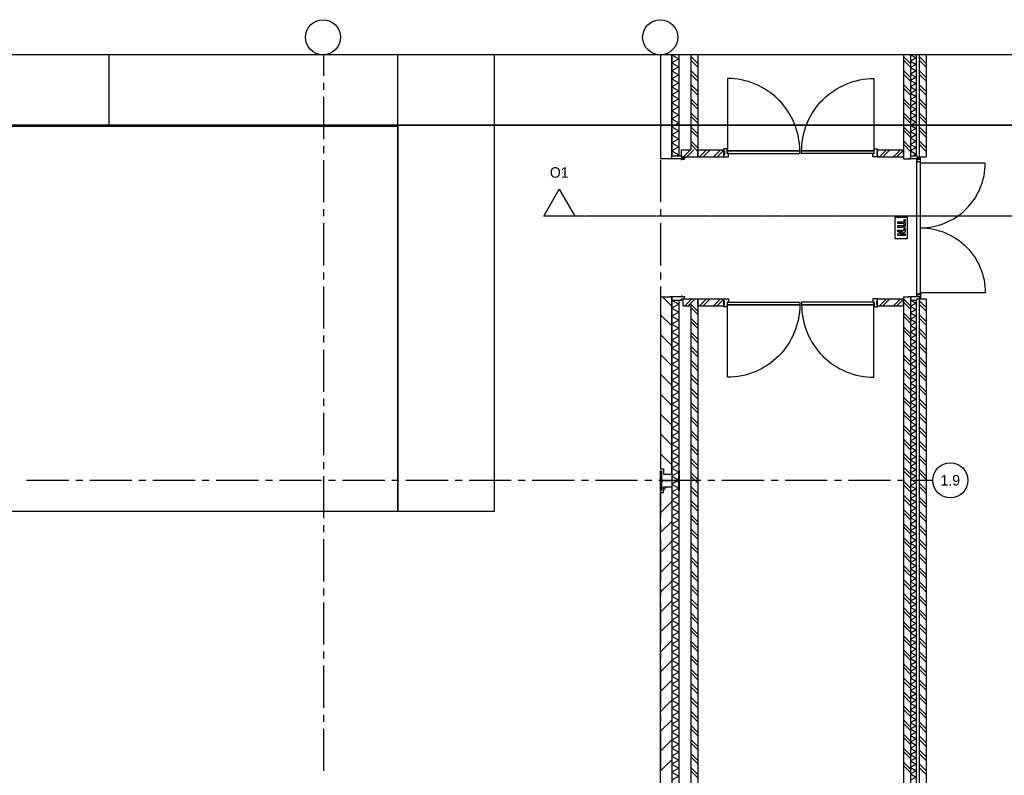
# Model space of a CAD drawing. Extents: x -66955 to 52345, y -20450 to 69550.
# Tile 87 of 94: x -9654 to 4364, y 58788 to 69550. Entities that reach past the tile are written whole.
import ezdxf
from ezdxf.enums import TextEntityAlignment as Align

# ---------------------------------------------------------------- set-up
doc = ezdxf.new("R2010")
doc.units = 0
doc.header["$MEASUREMENT"] = 0
doc.linetypes.add('DASHED', pattern=[0.75, 0.5, -0.25])
for name, color, linetype in [('-E2-', 7, 'CONTINUOUS'), ('BEGGR$--21-', 7, 'CONTINUOUS'), ('BEGGR$--28-', 7, 'CONTINUOUS'), ('BEGGR$--31-', 7, 'CONTINUOUS'), ('BEGGR$--32-', 7, 'CONTINUOUS'), ('BEGGR$--43-', 7, 'CONTINUOUS'), ('BEGGR$--E6-', 7, 'CONTINUOUS'), ('STRAMIEN--01-', 7, 'CONTINUOUS'), ('STRAMIEN--E3-', 7, 'CONTINUOUS'), ('STRAMIEN--E7-', 7, 'CONTINUOUS')]:
    doc.layers.add(name, color=color, linetype=linetype)
doc.styles.add('txt', font='TXT', dxfattribs={"height": 0.2})

# ---------------------------------------------------------------- blocks, each defined once
blk = doc.blocks.new('*O0')
at = {"layer": '-E2-', "color": 7, "linetype": 'CONTINUOUS'}
for points in [[(42000, -89500), (42000, 0), (-76800, 0), (-76800, -89500)], [(-75800, -1000), (41000, -1000), (41000, -79500), (-75800, -79500), (-75800, -1000)], [(41000, -1000), (-75800, -1000), (-75800, -79500), (41000, -79500)]]:
    blk.add_lwpolyline(points, close=True, dxfattribs=at)
blk = doc.blocks.new('A0100S')
at = {"layer": '-E2-', "color": 7, "linetype": 'CONTINUOUS'}
blk.add_blockref('*O0', (-42000, 89500), dxfattribs=at)
blk = doc.blocks.new('B28HE')
at = {"layer": 'BEGGR$--28-', "color": 5, "linetype": 'CONTINUOUS'}
for p, q in [((-4, -98), (-4, 98)), ((4, -98), (4, 98))]:
    blk.add_line(p, q, dxfattribs=at)
for points in [[(-28, 122), (-140, 122), (-140, 135), (140, 135), (140, 122), (28, 122)], [(-28, -122), (-140, -122), (-140, -135), (140, -135), (140, -122), (28, -122)]]:
    blk.add_lwpolyline(points, dxfattribs=at)
for centre, start, end in [((-28, 98), 0, 90), ((28, 98), 90, 180), ((-28, -98), 270, 360), ((28, -98), 180, 270)]:
    blk.add_arc(centre, 24, start, end, dxfattribs=at)
blk = doc.blocks.new('*O684')
at = {"layer": 'BEGGR$--31-', "color": 7, "linetype": 'CONTINUOUS'}
for points in [[(88.5, 10), (88.5, -8), (-79.5, -8)], [(88.5, 10), (90.5, 10), (90.5, -10), (-79.5, -10), (-79.5, -8)]]:
    blk.add_lwpolyline(points, dxfattribs=at)
blk = doc.blocks.new('*O685')
at = {"layer": 'BEGGR$--31-', "color": 7, "linetype": 'CONTINUOUS'}
for points in [[(88.5, -10), (90.5, -10), (90.5, 10), (-79.5, 10), (-79.5, 8)], [(88.5, -10), (88.5, 8), (-79.5, 8)]]:
    blk.add_lwpolyline(points, dxfattribs=at)
blk = doc.blocks.new('*O761')
at = {"layer": 'BEGGR$--E6-', "color": 7, "linetype": 'CONTINUOUS'}
for points in [[(90, -150), (90, 150), (-90.01, 150), (-90.01, -150)], [(-53.49, 12.28), (7.17, 12.28), (23.94, 12.7), (36.02, 13.98), (42.5, 15.8), (48.64, 18.86), (54.09, 23.2), (58.41, 28.94), (61.25, 36.82), (62.16, 47.68), (61.32, 56.96), (58.73, 64.24), (54.71, 69.96), (49.46, 74.4), (42.98, 77.6), (35.18, 79.64), (23.73, 80.66), (6.26, 81.02), (-53.49, 81.02), (-53.49, 64.66), (9.43, 64.64), (28.75, 63.86), (34.13, 62.24), (38.54, 59.04), (41.54, 54.08), (42.55, 47.2), (41.47, 40.24), (38.29, 34.98), (33.4, 31.34), (27.09, 29.36), (8.09, 28.66), (-53.51, 28.66)], [(59.99, 97.38), (60, 113.76), (38.18, 113.76), (38.18, 97.4)], [(60, -105.56), (60, -89.18), (-14.59, -89.18), (60, -54.48), (60, -36.8), (-53.51, -36.8), (-53.49, -53.18), (22.23, -53.18), (-53.51, -88.42), (-53.51, -105.56)], [(60, -20.44), (59.99, -4.08), (38.18, -4.08), (38.18, -20.44)]]:
    blk.add_lwpolyline(points, close=True, dxfattribs=at)
blk = doc.blocks.new('*O763')
at = {"layer": 'BEGGR$--31-', "color": 7, "linetype": 'CONTINUOUS'}
for points in [[(10, -37.5), (10, -39.5), (-10, -39.5), (-10, 79.5), (-8, 79.5)], [(10, -37.5), (-8, -37.5), (-8, 79.5)]]:
    blk.add_lwpolyline(points, dxfattribs=at)
blk = doc.blocks.new('*O764')
at = {"layer": 'BEGGR$--31-', "color": 7, "linetype": 'CONTINUOUS'}
for points in [[(-10, -37.5), (8, -37.5), (8, 79.5)], [(-10, -37.5), (-10, -39.5), (10, -39.5), (10, 79.5), (8, 79.5)]]:
    blk.add_lwpolyline(points, dxfattribs=at)
blk = doc.blocks.new('*O762')
at = {"layer": 'BEGGR$--31-', "color": 7, "linetype": 'CONTINUOUS'}
for points in [[(-1028, 402), (-1009, 402), (-1009, 360), (-984, 360), (-984, 490), (-1028, 490)], [(1028, 402), (1009, 402), (1009, 360), (984, 360), (984, 490), (1028, 490)], [(-923, 351), (-1001, 351), (-1001, 356), (-979, 356), (-979, 402), (-945, 402), (-945, 356), (-923, 356)], [(-979, 360), (-984, 360), (-984, 390), (-979, 390)], [(945, 402), (945, 356), (-945, 356), (-945, 402)], [(-923, 356), (-923, 351), (923, 351), (923, 356)], [(923, 351), (1001, 351), (1001, 356), (979, 356), (979, 402), (945, 402), (945, 356), (923, 356)], [(979, 360), (984, 360), (984, 390), (979, 390)]]:
    blk.add_lwpolyline(points, close=True, dxfattribs=at)
for points in [[(0, 351, -0.414214), (-923, -572), (-923, 351)], [(0, 351, 0.414214), (923, -572), (923, 351)]]:
    blk.add_lwpolyline(points, format="xyb", dxfattribs=at)
for name, p in [('*O763', (-974, 441)), ('*O764', (974, 441))]:
    blk.add_blockref(name, p, dxfattribs=at)
blk = doc.blocks.new('MERKAS')
at = {"layer": 'BEGGR$--31-', "color": 7, "linetype": 'CONTINUOUS'}
blk.add_blockref('*O762', (984, -490.5), dxfattribs=at)
blk = doc.blocks.new('*O766')
at = {"layer": 'BEGGR$--32-', "color": 7, "linetype": 'CONTINUOUS'}
blk.add_lwpolyline([(-33.5, -57), (33.5, -57), (33.5, -10), (16.5, -10), (16.5, 41), (10.5, 41), (10.5, 57), (-33.5, 57), (-33.5, 27), (-24.5, 27), (-24.5, -27), (-33.5, -27)], close=True, dxfattribs=at)
blk = doc.blocks.new('*O767')
at = {"layer": 'BEGGR$--32-', "color": 7, "linetype": 'CONTINUOUS'}
blk.add_lwpolyline([(33.5, -57), (-33.5, -57), (-33.5, -10), (-16.5, -10), (-16.5, 41), (-10.5, 41), (-10.5, 57), (33.5, 57), (33.5, 27), (24.5, 27), (24.5, -27), (33.5, -27)], close=True, dxfattribs=at)
blk = doc.blocks.new('*O768')
at = {"layer": 'BEGGR$--32-', "color": 7, "linetype": 'CONTINUOUS'}
blk.add_lwpolyline([(390, -371, 0.414215), (-640, 659), (-640, -371), (390, -371)], format="xyb", dxfattribs=at)
blk.add_lwpolyline([(-640, -409), (390, -409), (390, -371), (-640, -371)], close=True, dxfattribs=at)
blk = doc.blocks.new('*O769')
at = {"layer": 'BEGGR$--32-', "color": 7, "linetype": 'CONTINUOUS'}
blk.add_lwpolyline([(33.5, 57), (-33.5, 57), (-33.5, 10), (-16.5, 10), (-16.5, -41), (-10.5, -41), (-10.5, -57), (33.5, -57), (33.5, -27), (24.5, -27), (24.5, 27), (33.5, 27)], close=True, dxfattribs=at)
blk = doc.blocks.new('*O770')
at = {"layer": 'BEGGR$--32-', "color": 7, "linetype": 'CONTINUOUS'}
blk.add_lwpolyline([(-33.5, 57), (33.5, 57), (33.5, 10), (16.5, 10), (16.5, -41), (10.5, -41), (10.5, -57), (-33.5, -57), (-33.5, -27), (-24.5, -27), (-24.5, 27), (-33.5, 27)], close=True, dxfattribs=at)
blk = doc.blocks.new('*O771')
at = {"layer": 'BEGGR$--32-', "color": 7, "linetype": 'CONTINUOUS'}
blk.add_lwpolyline([(640, 409), (-390, 409), (-390, 371), (640, 371)], close=True, dxfattribs=at)
blk.add_lwpolyline([(-390, 371, 0.414215), (640, -659), (640, 371), (-390, 371)], format="xyb", dxfattribs=at)

msp = doc.modelspace()

# ---------------------------------------------------------------- linework, layer by layer
at = {"layer": 'BEGGR$--21-', "color": 7, "linetype": 'CONTINUOUS'}
for p, q in [((-370, 69050), (-370, 67613)), ((-270, 69050), (-270, 67613)), ((-100, 69050), (-100, 67695.02)), ((-100, 69025), (0, 68925)), ((-100, 68975), (0, 68875)), ((0, 69050), (0, 67595.02)), ((2930, 69050), (2930, 67569)), ((2930, 69025), (3030, 68925)), ((2930, 68975), (3030, 68875)), ((3030, 69050), (3030, 67613)), ((3030, 69050), (3030, 67569)), ((3110, 69050), (3110, 67613)), ((3150, 69050), (3150, 67595.02)), ((3150, 69025), (3250, 68925)), ((3150, 68975), (3250, 68875)), ((3250, 69050), (3250, 67595.02)), ((-100, 68825), (0, 68725)), ((2930, 68825), (3030, 68725)), ((3150, 68825), (3250, 68725)), ((-100, 68775), (0, 68675)), ((2930, 68775), (3030, 68675)), ((3150, 68775), (3250, 68675)), ((-100, 68625), (0, 68525)), ((-100, 68575), (0, 68475)), ((2930, 68625), (3030, 68525)), ((2930, 68575), (3030, 68475)), ((3150, 68625), (3250, 68525)), ((3150, 68575), (3250, 68475)), ((-100, 68425), (0, 68325)), ((2930, 68425), (3030, 68325)), ((3150, 68425), (3250, 68325)), ((-100, 68375), (0, 68275)), ((2930, 68375), (3030, 68275)), ((3150, 68375), (3250, 68275)), ((-100, 68225), (0, 68125)), ((-100, 68175), (0, 68075)), ((2930, 68225), (3030, 68125)), ((2930, 68175), (3030, 68075)), ((3150, 68225), (3250, 68125)), ((3150, 68175), (3250, 68075)), ((-100, 68025), (0, 67925)), ((2930, 68025), (3030, 67925)), ((3150, 68025), (3250, 67925)), ((-100, 67975), (0, 67875)), ((2930, 67975), (3030, 67875)), ((3150, 67975), (3250, 67875)), ((-100, 67825), (0, 67725)), ((-100, 67775), (0, 67675)), ((2930, 67825), (3030, 67725)), ((2930, 67775), (3030, 67675)), ((3150, 67825), (3250, 67725)), ((3150, 67775), (3250, 67675)), ((-370, 67613), (-270, 67613)), ((-230, 67695.02), (-100, 67695.02)), ((-230, 67595.02), (-230, 67695.02)), ((-230, 67595.02), (0, 67595.02)), ((-205, 67595.02), (-105, 67695.02)), ((-155, 67595.02), (-55, 67695.02)), ((0, 67695), (370, 67695)), ((0, 67595), (0, 67695)), ((0, 67595), (370, 67595)), ((25, 67595), (125, 67695)), ((75, 67595), (175, 67695)), ((225, 67595), (325, 67695)), ((275, 67595), (370, 67690)), ((370, 67595), (370, 67695)), ((2560, 67695), (2930, 67695)), ((2560, 67595), (2560, 67695)), ((2560, 67595), (2930, 67595)), ((2585, 67595), (2685, 67695)), ((2635, 67595), (2735, 67695)), ((2785, 67595), (2885, 67695)), ((2835, 67595), (2930, 67690)), ((2930, 67595), (2930, 67695)), ((2930, 67569), (3030, 67569)), ((3030, 67613), (3110, 67613)), ((3150, 67595.02), (3250, 67595.02)), ((2930, 65601), (2930, 53168.99)), ((2930, 65601), (3030, 65601)), ((3030, 65601), (3030, 53168.99)), ((-498.53, 65598.97), (-370, 65470.44)), ((-370, 65557), (-370, 53212.98)), ((-370, 65557), (-270, 65557)), ((-270, 65557), (-270, 53212.98)), ((-210, 65574.98), (0, 65574.98)), ((-210, 65474.98), (-210, 65574.98)), ((-210, 65474.98), (-100, 65474.98)), ((-185, 65474.98), (-85, 65574.98)), ((-135, 65474.98), (-50, 65559.98)), ((-100, 65499.98), (0, 65399.98)), ((-100, 65474.98), (-100, 53295.02)), ((0, 65575), (370, 65575)), ((0, 65475), (0, 65575)), ((0, 65574.98), (0, 53195.02)), ((0, 65475), (370, 65475)), ((25, 65475), (125, 65575)), ((75, 65475), (175, 65575)), ((225, 65475), (325, 65575)), ((275, 65475), (370, 65570)), ((370, 65475), (370, 65575)), ((2560, 65575), (2930, 65575)), ((2560, 65475), (2560, 65575)), ((2560, 65475), (2930, 65475)), ((2585, 65475), (2685, 65575)), ((2635, 65475), (2735, 65575)), ((2785, 65475), (2885, 65575)), ((2835, 65475), (2930, 65570)), ((2930, 65576), (3030, 65476)), ((2930, 65475), (2930, 65575)), ((2930, 65526), (3030, 65426)), ((3030, 65557), (3030, 53212.99)), ((3030, 65557), (3110, 65557)), ((3110, 65557), (3110, 53212.99)), ((3150, 65574.98), (3150, 53195.02)), ((3150, 65574.98), (3250, 65574.98)), ((3150, 65549.98), (3250, 65449.98)), ((3150, 65499.98), (3250, 65399.98)), ((3250, 65574.98), (3250, 53195.02)), ((-530, 65347.6), (-370, 65187.6)), ((-100, 65449.98), (0, 65349.98)), ((2930, 65376), (3030, 65276)), ((2930, 65326), (3030, 65226)), ((3150, 65349.98), (3250, 65249.98)), ((-100, 65299.98), (0, 65199.98)), ((-100, 65249.98), (0, 65149.98)), ((3150, 65299.98), (3250, 65199.98)), ((-530, 65064.76), (-370, 64904.76)), ((-100, 65099.98), (0, 64999.98)), ((-100, 65049.98), (0, 64949.98)), ((2930, 65176), (3030, 65076)), ((2930, 65126), (3030, 65026)), ((3150, 65149.98), (3250, 65049.98)), ((3150, 65099.98), (3250, 64999.98)), ((-100, 64899.98), (0, 64799.98)), ((2930, 64976), (3030, 64876)), ((2930, 64926), (3030, 64826)), ((3150, 64949.98), (3250, 64849.98)), ((3150, 64899.98), (3250, 64799.98)), ((-530, 64781.91), (-370, 64621.91)), ((-100, 64849.98), (0, 64749.98)), ((2930, 64776), (3030, 64676)), ((-100, 64699.98), (0, 64599.98)), ((-100, 64649.98), (0, 64549.98)), ((2930, 64726), (3030, 64626)), ((3150, 64749.98), (3250, 64649.98)), ((3150, 64699.98), (3250, 64599.98)), ((-530, 64499.07), (-370, 64339.07)), ((-100, 64499.98), (0, 64399.98)), ((2930, 64576), (3030, 64476)), ((2930, 64526), (3030, 64426)), ((3150, 64549.98), (3250, 64449.98)), ((3150, 64499.98), (3250, 64399.98)), ((-100, 64449.98), (0, 64349.98)), ((2930, 64376), (3030, 64276)), ((3150, 64349.98), (3250, 64249.98)), ((-530, 64216.23), (-370, 64056.23)), ((-100, 64299.98), (0, 64199.98)), ((-100, 64249.98), (0, 64149.98)), ((2930, 64326), (3030, 64226)), ((3150, 64299.98), (3250, 64199.98)), ((-100, 64099.98), (0, 63999.98)), ((2930, 64176), (3030, 64076)), ((2930, 64126), (3030, 64026)), ((3150, 64149.98), (3250, 64049.98)), ((3150, 64099.98), (3250, 63999.98)), ((-530, 63933.39), (-370, 63773.39)), ((-100, 64049.98), (0, 63949.98)), ((2930, 63976), (3030, 63876)), ((2930, 63926), (3030, 63826)), ((3150, 63949.98), (3250, 63849.98)), ((-100, 63899.98), (0, 63799.98)), ((-100, 63849.98), (0, 63749.98)), ((3150, 63899.98), (3250, 63799.98)), ((-530, 63650.54), (-370, 63490.54)), ((-100, 63699.98), (0, 63599.98)), ((-100, 63649.98), (0, 63549.98)), ((2930, 63776), (3030, 63676)), ((2930, 63726), (3030, 63626)), ((3150, 63749.98), (3250, 63649.98)), ((3150, 63699.98), (3250, 63599.98)), ((-100, 63499.98), (0, 63399.98)), ((2930, 63576), (3030, 63476)), ((2930, 63526), (3030, 63426)), ((3150, 63549.98), (3250, 63449.98)), ((3150, 63499.98), (3250, 63399.98)), ((-530, 63367.7), (-370, 63207.7)), ((-100, 63449.98), (0, 63349.98)), ((2930, 63376), (3030, 63276)), ((-100, 63299.98), (0, 63199.98)), ((-100, 63249.98), (0, 63149.98)), ((2930, 63326), (3030, 63226)), ((3150, 63349.98), (3250, 63249.98)), ((3150, 63299.98), (3250, 63199.98)), ((-100, 63099.98), (0, 62999.98)), ((2930, 63176), (3030, 63076)), ((2930, 63126), (3030, 63026)), ((3150, 63149.98), (3250, 63049.98)), ((3150, 63099.98), (3250, 62999.98)), ((-100, 63049.98), (0, 62949.98)), ((2930, 62976), (3030, 62876)), ((3150, 62949.98), (3250, 62849.98)), ((-530, 62809.64), (-524.64, 62815)), ((-490, 62849.64), (-444.64, 62895)), ((-100, 62899.98), (0, 62799.98)), ((-100, 62849.98), (0, 62749.98)), ((2930, 62926), (3030, 62826)), ((3150, 62899.98), (3250, 62799.98)), ((-530, 62526.8), (-370, 62686.8)), ((-100, 62699.98), (0, 62599.98)), ((2930, 62776), (3030, 62676)), ((2930, 62726), (3030, 62626)), ((3150, 62749.98), (3250, 62649.98)), ((3150, 62699.98), (3250, 62599.98)), ((-100, 62649.98), (0, 62549.98)), ((2930, 62576), (3030, 62476)), ((2930, 62526), (3030, 62426)), ((3150, 62549.98), (3250, 62449.98)), ((-530, 62243.96), (-370, 62403.96)), ((-100, 62499.98), (0, 62399.98)), ((-100, 62449.98), (0, 62349.98)), ((3150, 62499.98), (3250, 62399.98)), ((-100, 62299.98), (0, 62199.98)), ((-100, 62249.98), (0, 62149.98)), ((2930, 62376), (3030, 62276)), ((2930, 62326), (3030, 62226)), ((3150, 62349.98), (3250, 62249.98)), ((3150, 62299.98), (3250, 62199.98)), ((-530, 61961.11), (-370, 62121.11)), ((-100, 62099.98), (0, 61999.98)), ((2930, 62176), (3030, 62076)), ((2930, 62126), (3030, 62026)), ((3150, 62149.98), (3250, 62049.98)), ((3150, 62099.98), (3250, 61999.98)), ((-100, 62049.98), (0, 61949.98)), ((2930, 61976), (3030, 61876)), ((-530, 61678.27), (-370, 61838.27)), ((-100, 61899.98), (0, 61799.98)), ((-100, 61849.98), (0, 61749.98)), ((2930, 61926), (3030, 61826)), ((3150, 61949.98), (3250, 61849.98)), ((3150, 61899.98), (3250, 61799.98)), ((-100, 61699.98), (0, 61599.98)), ((2930, 61776), (3030, 61676)), ((2930, 61726), (3030, 61626)), ((3150, 61749.98), (3250, 61649.98)), ((3150, 61699.98), (3250, 61599.98)), ((-530, 61395.43), (-370, 61555.43)), ((-100, 61649.98), (0, 61549.98)), ((2930, 61576), (3030, 61476)), ((3150, 61549.98), (3250, 61449.98)), ((-100, 61499.98), (0, 61399.98)), ((-100, 61449.98), (0, 61349.98)), ((2930, 61526), (3030, 61426)), ((3150, 61499.98), (3250, 61399.98)), ((-530, 61112.58), (-370, 61272.58)), ((-100, 61299.98), (0, 61199.98)), ((2930, 61376), (3030, 61276)), ((2930, 61326), (3030, 61226)), ((3150, 61349.98), (3250, 61249.98)), ((3150, 61299.98), (3250, 61199.98)), ((-100, 61249.98), (0, 61149.98)), ((2930, 61176), (3030, 61076)), ((2930, 61126), (3030, 61026)), ((3150, 61149.98), (3250, 61049.98)), ((-530, 60829.74), (-370, 60989.74)), ((-100, 61099.98), (0, 60999.98)), ((-100, 61049.98), (0, 60949.98)), ((2930, 60976), (3030, 60876)), ((3150, 61099.98), (3250, 60999.98)), ((-100, 60899.98), (0, 60799.98)), ((-100, 60849.98), (0, 60749.98)), ((2930, 60926), (3030, 60826)), ((3150, 60949.98), (3250, 60849.98)), ((3150, 60899.98), (3250, 60799.98)), ((-530, 60546.9), (-370, 60706.9)), ((-100, 60699.98), (0, 60599.98)), ((2930, 60776), (3030, 60676)), ((2930, 60726), (3030, 60626)), ((3150, 60749.98), (3250, 60649.98)), ((3150, 60699.98), (3250, 60599.98)), ((-100, 60649.98), (0, 60549.98)), ((2930, 60576), (3030, 60476)), ((-530, 60264.06), (-370, 60424.06)), ((-100, 60499.98), (0, 60399.98)), ((-100, 60449.98), (0, 60349.98)), ((2930, 60526), (3030, 60426)), ((3150, 60549.98), (3250, 60449.98)), ((3150, 60499.98), (3250, 60399.98)), ((-100, 60299.98), (0, 60199.98)), ((2930, 60376), (3030, 60276)), ((2930, 60326), (3030, 60226)), ((3150, 60349.98), (3250, 60249.98)), ((3150, 60299.98), (3250, 60199.98)), ((-530, 59981.21), (-370, 60141.21)), ((-100, 60249.98), (0, 60149.98)), ((2930, 60176), (3030, 60076)), ((3150, 60149.98), (3250, 60049.98)), ((-100, 60099.98), (0, 59999.98)), ((-100, 60049.98), (0, 59949.98)), ((2930, 60126), (3030, 60026)), ((3150, 60099.98), (3250, 59999.98)), ((-530, 59698.37), (-370, 59858.37)), ((-100, 59899.98), (0, 59799.98)), ((2930, 59976), (3030, 59876)), ((2930, 59926), (3030, 59826)), ((3150, 59949.98), (3250, 59849.98)), ((3150, 59899.98), (3250, 59799.98)), ((-100, 59849.98), (0, 59749.98)), ((2930, 59776), (3030, 59676)), ((2930, 59726), (3030, 59626)), ((3150, 59749.98), (3250, 59649.98)), ((-530, 59415.53), (-370, 59575.53)), ((-100, 59699.98), (0, 59599.98)), ((-100, 59649.98), (0, 59549.98)), ((2930, 59576), (3030, 59476)), ((3150, 59699.98), (3250, 59599.98)), ((-100, 59499.98), (0, 59399.98)), ((-100, 59449.98), (0, 59349.98)), ((2930, 59526), (3030, 59426)), ((3150, 59549.98), (3250, 59449.98)), ((3150, 59499.98), (3250, 59399.98)), ((-530, 59132.69), (-370, 59292.69)), ((-100, 59299.98), (0, 59199.98)), ((2930, 59376), (3030, 59276)), ((2930, 59326), (3030, 59226)), ((3150, 59349.98), (3250, 59249.98)), ((3150, 59299.98), (3250, 59199.98)), ((-100, 59249.98), (0, 59149.98)), ((2930, 59176), (3030, 59076)), ((-100, 59099.98), (0, 58999.98)), ((-100, 59049.98), (0, 58949.98)), ((2930, 59126), (3030, 59026)), ((3150, 59149.98), (3250, 59049.98)), ((3150, 59099.98), (3250, 58999.98)), ((-530, 58849.84), (-370, 59009.84)), ((-100, 58899.98), (0, 58799.98)), ((2930, 58976), (3030, 58876)), ((2930, 58926), (3030, 58826)), ((3150, 58949.98), (3250, 58849.98)), ((3150, 58899.98), (3250, 58799.98)), ((-100, 58849.98), (0, 58749.98))]:
    msp.add_line(p, q, dxfattribs=at)
for points in [[(-530, 69050), (-530, 67571.02), (-490, 67571.02), (-490, 67571.02), (-370, 67571.02), (-370, 69050)], [(-370, 69050), (-270, 68993), (-370, 68936)], [(3030, 69050), (3110, 69004.4), (3030, 68958.8)], [(-370, 68936), (-270, 68879), (-370, 68822)], [(3030, 68958.8), (3110, 68913.2), (3030, 68867.6)], [(3030, 68867.6), (3110, 68822), (3030, 68776.4)], [(-370, 68822), (-270, 68765), (-370, 68708)], [(-370, 68708), (-270, 68651), (-370, 68594)], [(3030, 68776.4), (3110, 68730.8), (3030, 68685.2)], [(3030, 68685.2), (3110, 68639.6), (3030, 68594)], [(-370, 68594), (-270, 68537), (-370, 68480)], [(3030, 68594), (3110, 68548.4), (3030, 68502.8)], [(-370, 68480), (-270, 68423), (-370, 68366)], [(3030, 68502.8), (3110, 68457.2), (3030, 68411.6)], [(3030, 68411.6), (3110, 68366), (3030, 68320.4)], [(-370, 68366), (-270, 68309), (-370, 68252)], [(3030, 68320.4), (3110, 68274.8), (3030, 68229.2)], [(-370, 68252), (-270, 68195), (-370, 68138)], [(-370, 68138), (-270, 68081), (-370, 68024)], [(3030, 68229.2), (3110, 68183.6), (3030, 68138)], [(3030, 68138), (3110, 68092.4), (3030, 68046.8)], [(-370, 68024), (-270, 67967), (-370, 67910)], [(3030, 68046.8), (3110, 68001.2), (3030, 67955.6)], [(-370, 67910), (-270, 67853), (-370, 67796)], [(3030, 67955.6), (3110, 67910), (3030, 67864.4)], [(3030, 67864.4), (3110, 67818.8), (3030, 67773.2)], [(-370, 67796), (-270, 67739), (-370, 67682)], [(3030, 67773.2), (3110, 67727.6), (3030, 67682)], [(-370, 67682), (-270, 67625), (-291, 67613)], [(3030, 67682), (3110, 67636.4), (3069.2, 67613.2)], [(-370, 65557), (-270, 65500), (-370, 65443)], [(3030, 65557), (3110, 65511.4), (3030, 65465.8)], [(3030, 65465.8), (3110, 65420.2), (3030, 65374.6)], [(-370, 65443), (-270, 65386), (-370, 65329)], [(-370, 65329), (-270, 65272), (-370, 65215)], [(3030, 65374.6), (3110, 65329), (3030, 65283.4)], [(-370, 65215), (-270, 65158), (-370, 65101)], [(3030, 65283.4), (3110, 65237.8), (3030, 65192.2)], [(3030, 65192.2), (3110, 65146.6), (3030, 65101)], [(-370, 65101), (-270, 65044), (-370, 64987)], [(3030, 65101), (3110, 65055.4), (3030, 65009.8)], [(-370, 64987), (-270, 64930), (-370, 64873)], [(3030, 65009.8), (3110, 64964.2), (3030, 64918.6)], [(3030, 64918.6), (3110, 64873), (3030, 64827.4)], [(-370, 64873), (-270, 64816), (-370, 64759)], [(3030, 64827.4), (3110, 64781.8), (3030, 64736.2)], [(-370, 64759), (-270, 64702), (-370, 64645)], [(-370, 64645), (-270, 64588), (-370, 64531)], [(3030, 64736.2), (3110, 64690.6), (3030, 64645)], [(3030, 64645), (3110, 64599.4), (3030, 64553.8)], [(-370, 64531), (-270, 64474), (-370, 64417)], [(3030, 64553.8), (3110, 64508.2), (3030, 64462.6)], [(-370, 64417), (-270, 64360), (-370, 64303)], [(3030, 64462.6), (3110, 64417), (3030, 64371.4)], [(3030, 64371.4), (3110, 64325.8), (3030, 64280.2)], [(-370, 64303), (-270, 64246), (-370, 64189)], [(3030, 64280.2), (3110, 64234.6), (3030, 64189)], [(-370, 64189), (-270, 64132), (-370, 64075)], [(-370, 64075), (-270, 64018), (-370, 63961)], [(3030, 64189), (3110, 64143.4), (3030, 64097.8)], [(3030, 64097.8), (3110, 64052.2), (3030, 64006.6)], [(-370, 63961), (-270, 63904), (-370, 63847)], [(3030, 64006.6), (3110, 63961), (3030, 63915.4)], [(-370, 63847), (-270, 63790), (-370, 63733)], [(3030, 63915.4), (3110, 63869.8), (3030, 63824.2)], [(3030, 63824.2), (3110, 63778.6), (3030, 63733)], [(-370, 63733), (-270, 63676), (-370, 63619)], [(3030, 63733), (3110, 63687.4), (3030, 63641.8)], [(3030, 63641.8), (3110, 63596.2), (3030, 63550.6)], [(-370, 63619), (-270, 63562), (-370, 63505)], [(-370, 63505), (-270, 63448), (-370, 63391)], [(3030, 63550.6), (3110, 63505), (3030, 63459.4)], [(-370, 63391), (-270, 63334), (-370, 63277)], [(3030, 63459.4), (3110, 63413.8), (3030, 63368.2)], [(3030, 63368.2), (3110, 63322.6), (3030, 63277)], [(-370, 63277), (-270, 63220), (-370, 63163)], [(3030, 63277), (3110, 63231.4), (3030, 63185.8)], [(-370, 63163), (-270, 63106), (-370, 63049)], [(3030, 63185.8), (3110, 63140.2), (3030, 63094.6)], [(3030, 63094.6), (3110, 63049), (3030, 63003.4)], [(-370, 63049), (-270, 62992), (-370, 62935)], [(3030, 63003.4), (3110, 62957.8), (3030, 62912.2)], [(-370, 62935), (-270, 62878), (-370, 62821)], [(-370, 62821), (-270, 62764), (-370, 62707)], [(3030, 62912.2), (3110, 62866.6), (3030, 62821)], [(3030, 62821), (3110, 62775.4), (3030, 62729.8)], [(-370, 62707), (-270, 62650), (-370, 62593)], [(3030, 62729.8), (3110, 62684.2), (3030, 62638.6)], [(-370, 62593), (-270, 62536), (-370, 62479)], [(3030, 62638.6), (3110, 62593), (3030, 62547.4)], [(3030, 62547.4), (3110, 62501.8), (3030, 62456.2)], [(-370, 62479), (-270, 62422), (-370, 62365)], [(3030, 62456.2), (3110, 62410.6), (3030, 62365)], [(-370, 62365), (-270, 62308), (-370, 62251)], [(-370, 62251), (-270, 62194), (-370, 62137)], [(3030, 62365), (3110, 62319.4), (3030, 62273.8)], [(3030, 62273.8), (3110, 62228.2), (3030, 62182.6)], [(-370, 62137), (-270, 62080), (-370, 62023)], [(3030, 62182.6), (3110, 62137), (3030, 62091.4)], [(-370, 62023), (-270, 61966), (-370, 61909)], [(3030, 62091.4), (3110, 62045.8), (3030, 62000.2)], [(3030, 62000.2), (3110, 61954.6), (3030, 61909)], [(-370, 61909), (-270, 61852), (-370, 61795)], [(3030, 61909), (3110, 61863.4), (3030, 61817.8)], [(3030, 61817.8), (3110, 61772.2), (3030, 61726.6)], [(-370, 61795), (-270, 61738), (-370, 61681)], [(-370, 61681), (-270, 61624), (-370, 61567)], [(3030, 61726.6), (3110, 61681), (3030, 61635.4)], [(-370, 61567), (-270, 61510), (-370, 61453)], [(3030, 61635.4), (3110, 61589.8), (3030, 61544.2)], [(3030, 61544.2), (3110, 61498.6), (3030, 61453)], [(-370, 61453), (-270, 61396), (-370, 61339)], [(3030, 61453), (3110, 61407.4), (3030, 61361.8)], [(-370, 61339), (-270, 61282), (-370, 61225)], [(3030, 61361.8), (3110, 61316.2), (3030, 61270.6)], [(3030, 61270.6), (3110, 61225), (3030, 61179.4)], [(-370, 61225), (-270, 61168), (-370, 61111)], [(3030, 61179.4), (3110, 61133.8), (3030, 61088.2)], [(-370, 61111), (-270, 61054), (-370, 60997)], [(-370, 60997), (-270, 60940), (-370, 60883)], [(3030, 61088.2), (3110, 61042.6), (3030, 60997)], [(3030, 60997), (3110, 60951.4), (3030, 60905.8)], [(-370, 60883), (-270, 60826), (-370, 60769)], [(3030, 60905.8), (3110, 60860.2), (3030, 60814.6)], [(-370, 60769), (-270, 60712), (-370, 60655)], [(3030, 60814.6), (3110, 60769), (3030, 60723.4)], [(3030, 60723.4), (3110, 60677.8), (3030, 60632.2)], [(-370, 60655), (-270, 60598), (-370, 60541)], [(3030, 60632.2), (3110, 60586.6), (3030, 60541)], [(-370, 60541), (-270, 60484), (-370, 60427)], [(-370, 60427), (-270, 60370), (-370, 60313)], [(3030, 60541), (3110, 60495.4), (3030, 60449.8)], [(3030, 60449.8), (3110, 60404.2), (3030, 60358.6)], [(-370, 60313), (-270, 60256), (-370, 60199)], [(3030, 60358.6), (3110, 60313), (3030, 60267.4)], [(-370, 60199), (-270, 60142), (-370, 60085)], [(3030, 60267.4), (3110, 60221.8), (3030, 60176.2)], [(3030, 60176.2), (3110, 60130.6), (3030, 60085)], [(-370, 60085), (-270, 60028), (-370, 59971)], [(3030, 60085), (3110, 60039.4), (3030, 59993.8)], [(3030, 59993.8), (3110, 59948.2), (3030, 59902.6)], [(-370, 59971), (-270, 59914), (-370, 59857)], [(-370, 59857), (-270, 59800), (-370, 59743)], [(3030, 59902.6), (3110, 59857), (3030, 59811.4)], [(-370, 59743), (-270, 59686), (-370, 59629)], [(3030, 59811.4), (3110, 59765.8), (3030, 59720.2)], [(3030, 59720.2), (3110, 59674.6), (3030, 59629)], [(-370, 59629), (-270, 59572), (-370, 59515)], [(3030, 59629), (3110, 59583.4), (3030, 59537.8)], [(-370, 59515), (-270, 59458), (-370, 59401)], [(3030, 59537.8), (3110, 59492.2), (3030, 59446.6)], [(3030, 59446.6), (3110, 59401), (3030, 59355.4)], [(-370, 59401), (-270, 59344), (-370, 59287)], [(3030, 59355.4), (3110, 59309.8), (3030, 59264.2)], [(-370, 59287), (-270, 59230), (-370, 59173)], [(-370, 59173), (-270, 59116), (-370, 59059)], [(3030, 59264.2), (3110, 59218.6), (3030, 59173)], [(3030, 59173), (3110, 59127.4), (3030, 59081.8)], [(-370, 59059), (-270, 59002), (-370, 58945)], [(3030, 59081.8), (3110, 59036.2), (3030, 58990.6)], [(-370, 58945), (-270, 58888), (-370, 58831)], [(3030, 58990.6), (3110, 58945), (3030, 58899.4)], [(3030, 58899.4), (3110, 58853.8), (3030, 58808.2)], [(-370, 58831), (-270, 58774), (-370, 58717)], [(3030, 58808.2), (3110, 58762.6), (3030, 58717)]]:
    msp.add_lwpolyline(points, dxfattribs=at)
for points in [[(-490, 65598.97), (-490, 65598.97), (-530, 65598.97), (-530, 63155), (-490, 63155), (-490, 63075), (-370, 63075), (-370, 65598.97)], [(-505, 55875), (-505, 55935), (-530, 55935), (-530, 62815), (-490, 62815), (-490, 62895), (-370, 62895), (-370, 55875)]]:
    msp.add_lwpolyline(points, close=True, dxfattribs=at)
at = {"layer": 'BEGGR$--31-', "color": 7, "linetype": 'CONTINUOUS'}
for points in [[(-230, 67613), (-230, 67594), (-189, 67594), (-189, 67569), (-370, 67569), (-370, 67613)], [(-189, 67564), (-189, 67569), (-219, 67569), (-219, 67564)], [(-230, 65557), (-230, 65576), (-189, 65576), (-189, 65601), (-370, 65601), (-370, 65557)], [(-189, 65606), (-189, 65601), (-219, 65601), (-219, 65606)]]:
    msp.add_lwpolyline(points, close=True, dxfattribs=at)
at = {"layer": 'BEGGR$--32-', "color": 7, "linetype": 'CONTINUOUS'}
for points in [[(1478, 67682, -0.41421514), (2508, 68712), (2508, 67682), (1478, 67682)], [(1452, 65488, -0.41421514), (422, 64458), (422, 65488), (1452, 65488)]]:
    msp.add_lwpolyline(points, format="xyb", dxfattribs=at)
for points in [[(2508, 67644), (1478, 67644), (1478, 67682), (2508, 67682)], [(422, 65526), (1452, 65526), (1452, 65488), (422, 65488)]]:
    msp.add_lwpolyline(points, close=True, dxfattribs=at)
at = {"layer": 'BEGGR$--43-', "color": 7, "linetype": 'CONTINUOUS'}
for points in [[(-2900, 69050), (-2900, 62546.16), (-13870, 62546.16), (-13870, 69050)], [(-8385, 69050), (-8385, 68031.16), (-12500, 68031.16), (-12500, 69050)], [(-8385, 69050), (-8385, 68031.16), (-4270, 68031.16), (-4270, 69050)], [(-2900, 69050), (-2900, 62546.16), (-4270, 62546.16), (-4270, 69050)]]:
    msp.add_lwpolyline(points, dxfattribs=at)
msp.add_lwpolyline([(-12500, 68031.16), (-4270, 68031.16), (-4270, 62546.16), (-12500, 62546.16)], close=True, dxfattribs=at)
at = {"layer": 'STRAMIEN--E3-', "color": 251, "linetype": 'DASHED'}
msp.add_lwpolyline([(25270, 69050), (25270, 66750), (-1751, 66750)], dxfattribs=at)
at = {"layer": 'STRAMIEN--E3-', "color": 251, "linetype": 'CONTINUOUS'}
msp.add_lwpolyline([(-1972.44, 67134), (-1751, 66750), (-2193.88, 66750)], close=True, dxfattribs=at)
at = {"layer": 'STRAMIEN--E7-', "color": 6, "linetype": 'CONTINUOUS'}
for p, q in [((-5330, 69050), (-5330, 68750)), ((-530, 69050), (-530, 68750)), ((-5330, 68650), (-5330, 68550)), ((-530, 68650), (-530, 68550)), ((-5330, 68450), (-5330, 68150)), ((-530, 68450), (-530, 68150)), ((-5330, 68150), (-5330, 67850)), ((-530, 68150), (-530, 67850)), ((-5330, 67750), (-5330, 67650)), ((-530, 67750), (-530, 67650)), ((-5330, 67550), (-5330, 67250)), ((-530, 67550), (-530, 67250)), ((-5330, 67250), (-5330, 66950)), ((-530, 67250), (-530, 66950)), ((-5330, 66850), (-5330, 66750)), ((-530, 66850), (-530, 66750)), ((-5330, 66650), (-5330, 66350)), ((-530, 66650), (-530, 66350)), ((-5330, 66350), (-5330, 66050)), ((-530, 66350), (-530, 66050)), ((-5330, 65950), (-5330, 65850)), ((-530, 65950), (-530, 65850)), ((-5330, 65750), (-5330, 65450)), ((-530, 65750), (-530, 65450)), ((-5330, 65450), (-5330, 65150)), ((-530, 65450), (-530, 65150)), ((-5330, 65050), (-5330, 64950)), ((-530, 65050), (-530, 64950)), ((-5330, 64850), (-5330, 64550)), ((-530, 64850), (-530, 64550)), ((-5330, 64550), (-5330, 64250)), ((-530, 64550), (-530, 64250)), ((-5330, 64150), (-5330, 64050)), ((-530, 64150), (-530, 64050)), ((-5330, 63950), (-5330, 63650)), ((-530, 63950), (-530, 63650)), ((-5330, 63650), (-5330, 63350)), ((-530, 63650), (-530, 63350)), ((-5330, 63250), (-5330, 63150)), ((-530, 63250), (-530, 63150)), ((-9256, 62985), (-9556, 62985)), ((-8956, 62985), (-9256, 62985)), ((-8756, 62985), (-8856, 62985)), ((-8356, 62985), (-8656, 62985)), ((-8056, 62985), (-8356, 62985)), ((-7856, 62985), (-7956, 62985)), ((-7456, 62985), (-7756, 62985)), ((-7156, 62985), (-7456, 62985)), ((-6956, 62985), (-7056, 62985)), ((-6556, 62985), (-6856, 62985)), ((-6256, 62985), (-6556, 62985)), ((-6056, 62985), (-6156, 62985)), ((-5656, 62985), (-5956, 62985)), ((-5356, 62985), (-5656, 62985)), ((-5330, 63050), (-5330, 62750)), ((-5156, 62985), (-5256, 62985)), ((-4756, 62985), (-5056, 62985)), ((-4456, 62985), (-4756, 62985)), ((-4256, 62985), (-4356, 62985)), ((-3856, 62985), (-4156, 62985)), ((-3556, 62985), (-3856, 62985)), ((-3356, 62985), (-3456, 62985)), ((-2956, 62985), (-3256, 62985)), ((-2656, 62985), (-2956, 62985)), ((-2456, 62985), (-2556, 62985)), ((-2056, 62985), (-2356, 62985)), ((-1756, 62985), (-2056, 62985)), ((-1556, 62985), (-1656, 62985)), ((-1156, 62985), (-1456, 62985)), ((-856, 62985), (-1156, 62985)), ((-656, 62985), (-756, 62985)), ((-256, 62985), (-556, 62985)), ((-530, 63050), (-530, 62750)), ((44, 62985), (-256, 62985)), ((244, 62985), (144, 62985)), ((644, 62985), (344, 62985)), ((944, 62985), (644, 62985)), ((1144, 62985), (1044, 62985)), ((1544, 62985), (1244, 62985)), ((1844, 62985), (1544, 62985)), ((2044, 62985), (1944, 62985)), ((2444, 62985), (2144, 62985)), ((2744, 62985), (2444, 62985)), ((2944, 62985), (2844, 62985)), ((3344, 62985), (3044, 62985)), ((-5330, 62750), (-5330, 62450)), ((-530, 62750), (-530, 62450)), ((-5330, 62350), (-5330, 62250)), ((-530, 62350), (-530, 62250)), ((-5330, 62150), (-5330, 61850)), ((-530, 62150), (-530, 61850)), ((-5330, 61850), (-5330, 61550)), ((-530, 61850), (-530, 61550)), ((-5330, 61450), (-5330, 61350)), ((-530, 61450), (-530, 61350)), ((-5330, 61250), (-5330, 60950)), ((-530, 61250), (-530, 60950)), ((-5330, 60950), (-5330, 60650)), ((-530, 60950), (-530, 60650)), ((-5330, 60550), (-5330, 60450)), ((-530, 60550), (-530, 60450)), ((-5330, 60350), (-5330, 60050)), ((-530, 60350), (-530, 60050)), ((-5330, 60050), (-5330, 59750)), ((-530, 60050), (-530, 59750)), ((-5330, 59650), (-5330, 59550)), ((-530, 59650), (-530, 59550)), ((-5330, 59450), (-5330, 59150)), ((-530, 59450), (-530, 59150)), ((-5330, 59150), (-5330, 58850)), ((-530, 59150), (-530, 58850))]:
    msp.add_line(p, q, dxfattribs=at)
for centre in [(-5335, 69300), (-535, 69300), (3594, 62990)]:
    msp.add_circle(centre, 250.05, dxfattribs=at)

# ---------------------------------------------------------------- block references
at = {"layer": '-E2-', "color": 7, "linetype": 'CONTINUOUS'}
msp.add_blockref('A0100S', (52345, -20450), dxfattribs=at)
at = {"layer": 'BEGGR$--28-', "color": 5, "linetype": 'CONTINUOUS', "rotation": 90}
msp.add_blockref('B28HE', (-395, 62985), dxfattribs=at)
at = {"layer": 'BEGGR$--31-', "color": 7, "linetype": 'CONTINUOUS'}
for name, p in [('*O685', (-320.5, 67559)), ('*O684', (-320.5, 65611))]:
    msp.add_blockref(name, p, dxfattribs=at)
at = {"layer": 'BEGGR$--31-', "color": 7, "linetype": 'CONTINUOUS', "rotation": 90}
msp.add_blockref('MERKAS', (3030, 65601), dxfattribs=at)
at = {"layer": 'BEGGR$--32-', "color": 7, "linetype": 'CONTINUOUS'}
for name, p in [('*O768', (1062, 68053.01)), ('*O766', (403.5, 67652)), ('*O767', (2526.5, 67652)), ('*O770', (403.5, 65518)), ('*O771', (1868, 65116.99)), ('*O769', (2526.5, 65518))]:
    msp.add_blockref(name, p, dxfattribs=at)
at = {"layer": 'BEGGR$--E6-', "color": 7, "linetype": 'CONTINUOUS'}
msp.add_blockref('*O761', (2896, 66585), dxfattribs=at)

# ---------------------------------------------------------------- texts
at = {"layer": 'STRAMIEN--01-', "color": 7, "linetype": 'CONTINUOUS', "style": 'txt'}
msp.add_text('1.9', height=150, dxfattribs=at).set_placement((3594, 62990), align=Align.MIDDLE)
at = {"layer": 'STRAMIEN--E3-', "color": 7, "linetype": 'DASHED', "style": 'txt'}
msp.add_text('O1', height=150, dxfattribs=at).set_placement((-1972.44, 67374), align=Align.MIDDLE)

doc.saveas('drawing.dxf')
